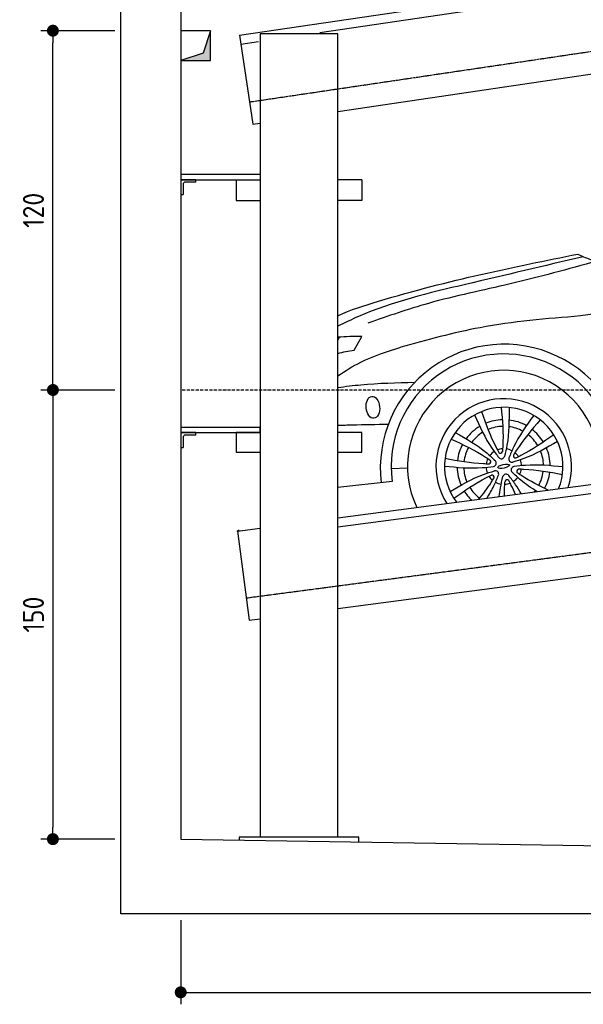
# Model space of a CAD drawing. Header units: millimetres. Extents: x -338 to 6218, y -302 to 5369.
# Tile 1 of 4: x -338 to 1545, y -302 to 2987. Entities that reach past the tile are written whole.
import ezdxf

# ---------------------------------------------------------------- set-up
doc = ezdxf.new("R2010")
doc.units = ezdxf.units.MM
doc.linetypes.add('GEN3', pattern=[6.25, 5, -1.25])
doc.linetypes.add('GEN7', pattern=[15, 10, -2.5, 0, -2.5])
for name, color, linetype in [('3', 6, 'GEN3'), ('4', 3, 'Continuous'), ('5', 3, 'Continuous'), ('7', 4, 'GEN7'), ('breakthrough', 1, 'Continuous'), ('car', 10, 'Continuous')]:
    doc.layers.add(name, color=color, linetype=linetype)
doc.styles.get("Standard").update_dxf_attribs({"font": 'ISOCP.SHX'})
doc.dimstyles.new('GEN-ISO$0', dxfattribs={"dimscale": 20, "dimtxt": 3.5, "dimasz": 2, "dimexe": 2, "dimexo": 1, "dimgap": 1.5, "dimtad": 1, "dimdec": 1, "dimlfac": 0.1, "dimdsep": 46, "dimtxsty": 'Standard', "dimblk": 'PUNKT', "dimcen": 2, "dimclrd": 256, "dimclre": 256, "dimclrt": 2, "dimadec": 0, "dimazin": 0, "dimtp": 0.1, "dimtm": 0.1, "dimtfac": 0.71, "dimtdec": 1, "dimtmove": 2, "dimatfit": 3, "dimldrblk": 'PUNKT', "dimfxl": 0, "dimtolj": 1, "dimarcsym": 0})

# ---------------------------------------------------------------- blocks, each defined once
blk = doc.blocks.new('PUNKT')
at = {"layer": '4', "color": 0, "linetype": 'ByBlock'}
blk.add_line((-0.5, 0), (-1, 0), dxfattribs=at)
at = {"layer": '4', "color": 0, "linetype": 'ByBlock', "const_width": 0.5}
blk.add_lwpolyline([(-0.25, 0, 1), (0.25, 0, 1)], format="xyb", close=True, dxfattribs=at)
blk = doc.blocks.new('*D3')
at = {"layer": '5', "lineweight": -2}
for p, q in [((200, -20.2), (200, -301.7)), ((5500, -20.2), (5500, -301.7)), ((240, -261.7), (5460, -261.7))]:
    blk.add_line(p, q, dxfattribs=at)
at = {"layer": 'DEFPOINTS', "color": 0}
for p in [(200, -0.2), (5500, -0.2), (5500, -261.7)]:
    blk.add_point(p, dxfattribs=at)
at = {"layer": '5', "lineweight": -2, "xscale": 40, "yscale": 40, "zscale": 40, "rotation": 180}
blk.add_blockref('PUNKT', (200, -261.7), dxfattribs=at)
at = {"layer": '5', "lineweight": -2, "xscale": 40, "yscale": 40, "zscale": 40}
blk.add_blockref('PUNKT', (5500, -261.7), dxfattribs=at)
at = {"layer": '5', "color": 2, "insert": (2850, -196.7), "char_height": 70, "attachment_point": 5}
blk.add_mtext('\\A1;530', dxfattribs=at)
blk = doc.blocks.new('*D4')
at = {"layer": '5', "lineweight": -2}
for p, q in [((-20, 2950), (-267, 2950)), ((-227, 1790), (-227, 2910)), ((-20, 1750), (-267, 1750))]:
    blk.add_line(p, q, dxfattribs=at)
at = {"layer": 'DEFPOINTS', "color": 0}
for p in [(-227, 2950), (0, 2950), (0, 1750)]:
    blk.add_point(p, dxfattribs=at)
at = {"layer": '5', "lineweight": -2, "xscale": 40, "yscale": 40, "zscale": 40}
for p, rotation in [((-227, 2950), 90), ((-227, 1750), 270)]:
    blk.add_blockref('PUNKT', p, dxfattribs=dict(at, rotation=rotation))
at = {"layer": '5', "color": 2, "insert": (-292, 2350), "char_height": 70, "attachment_point": 5, "rotation": 90}
blk.add_mtext('\\A1;120', dxfattribs=at)
blk = doc.blocks.new('*D5')
at = {"layer": '5', "lineweight": -2}
for p, q in [((-20, 1750), (-267, 1750)), ((-227, 1710), (-227, 290)), ((-20, 250), (-267, 250))]:
    blk.add_line(p, q, dxfattribs=at)
at = {"layer": 'DEFPOINTS', "color": 0}
for p in [(0, 1750), (-227, 250), (0, 250)]:
    blk.add_point(p, dxfattribs=at)
at = {"layer": '5', "lineweight": -2, "xscale": 40, "yscale": 40, "zscale": 40}
for p, rotation in [((-227, 1750), 90), ((-227, 250), 270)]:
    blk.add_blockref('PUNKT', p, dxfattribs=dict(at, rotation=rotation))
at = {"layer": '5', "color": 2, "insert": (-292, 1000), "char_height": 70, "attachment_point": 5, "rotation": 90}
blk.add_mtext('150', dxfattribs=at)

msp = doc.modelspace()

# ---------------------------------------------------------------- linework, layer by layer
for p, q in [((396.72, 2934.69), (5189.54, 3643.83)), ((664.16, 2943.93), (5223.61, 3618.55)), ((724.31, 2679.89), (3306.92, 3062.02)), ((396.72, 2934.69), (440.63, 2637.92)), ((465, 2940), (465, 256.94)), ((725, 2940), (465, 2940)), ((725, 256.94), (725, 2940)), ((401.11, 2905.01), (460.21, 2913.76)), ((440.63, 2637.92), (464.94, 2641.52)), ((465, 2469.4), (200, 2469.4)), ((200, 2469.4), (200, 2452.4)), ((200, 2452.4), (465, 2452.4)), ((200, 2452.4), (200, 2402.4)), ((250, 2452.4), (200, 2452.4)), ((208, 2436.4), (208, 2402.4)), ((250, 2444.4), (216, 2444.4)), ((250, 2444.4), (250, 2452.4)), ((385, 2452.4), (385, 2382.4)), ((385, 2452.4), (465, 2452.4)), ((805, 2452.4), (725, 2452.4)), ((805, 2452.4), (805, 2382.4)), ((200, 2402.4), (208, 2402.4)), ((385, 2382.4), (465, 2382.4)), ((805, 2382.4), (725, 2382.4)), ((725, 1322.95), (3417.27, 1678.54)), ((725, 1292.69), (3418.25, 1648.4)), ((465, 1624.52), (200, 1624.52)), ((200, 1624.52), (200, 1607.52)), ((465, 1607.52), (465, 1624.52)), ((200, 1607.52), (465, 1607.52)), ((200, 1607.52), (200, 1557.52)), ((250, 1607.52), (200, 1607.52)), ((208, 1591.52), (208, 1557.52)), ((250, 1599.52), (216, 1599.52)), ((250, 1599.52), (250, 1607.52)), ((465, 1607.52), (385, 1607.52)), ((385, 1607.52), (385, 1542.52)), ((805, 1607.52), (725, 1607.52)), ((805, 1542.52), (805, 1607.52)), ((200, 1557.52), (208, 1557.52)), ((385, 1542.52), (465, 1542.52)), ((725, 1542.52), (805, 1542.52)), ((725, 1020.34), (3519.45, 1389.43)), ((389.87, 1278.69), (465, 1288.61)), ((389.87, 1278.69), (429.15, 981.27)), ((429.15, 981.27), (465.02, 986.01)), ((795, 256.94), (395, 256.94)), ((395, 256.94), (395, 246.94)), ((795, 240.65), (795, 256.94))]:
    msp.add_line(p, q)
for points in [[(5842.65, 1678.91), (5805.2, 1626.75), (5832.66, 1561.05), (5700, 1561.05), (5700, 0), (0, 0), (0, 5050), (5700, 5050), (5700, 3950), (5700, 1750)], [(392.34, 1282.91), (393.61, 1279.18)]]:
    msp.add_lwpolyline(points)
msp.add_lwpolyline([(5500, 4850), (200, 4850), (200, 250), (4950, 175.38), (4950, 91.61), (5050, 91.61), (5050, 192.93), (5500, 200), (5500, 1750), (5500, 3950)], close=True)
for centre in [(216, 2436.4), (216, 1591.52)]:
    msp.add_arc(centre, 8, 90, 180)
at = {"color": 0, "linetype": 'ByBlock'}
msp.add_point((389.87, 1278.69), dxfattribs=at)
at = {"layer": '3'}
for p, q in [((429.65, 2712.11), (5440.1, 3453.46)), ((419.33, 1055.62), (5440.72, 1718.83))]:
    msp.add_line(p, q, dxfattribs=at)
at = {"layer": '7'}
msp.add_line((5500, 1750), (200, 1750), dxfattribs=at)
at = {"layer": 'breakthrough'}
for p, q in [((300, 2950), (274.52, 2875.48)), ((300, 2950), (274.52, 2875.48)), ((274.52, 2875.48), (200, 2850))]:
    msp.add_line(p, q, dxfattribs=at)
msp.add_lwpolyline([(200, 2850), (300, 2850), (300, 2950), (200, 2950)], close=True, dxfattribs=at)
for points in [[(300, 2850), (300, 2950), (274.52, 2875.48)], [(300, 2850), (300, 2950), (274.52, 2875.48)], [(200, 2850), (300, 2850), (274.52, 2875.48)]]:
    msp.add_solid(points, dxfattribs=at)
at = {"layer": 'car'}
for p, q in [((725, 1915.54), (730.76, 1926.47)), ((779.37, 1882.54), (805.35, 1929.19)), ((903.14, 1487.74), (957.82, 1490.15)), ((906.47, 1444.11), (725, 1424.92))]:
    msp.add_line(p, q, dxfattribs=at)
for centre, radius, start, end in [((1280.25, 1489.43), 413.57, 3.67238, 186.8256), ((1279.07, 1494.5), 375.99, 2.53455, 187.70259), ((1279.07, 1494.5), 321.28, 349.85239, 205.19541), ((1279.07, 1494.5), 226.32, 341.99735, 213.05045), ((1279.07, 1494.5), 197.81, 337.98385, 217.06394), ((1278.77, 1495.18), 155.56, 91.704, 112.60156), ((1278.77, 1495.18), 155.56, 60.67506, 83.39132), ((1278.77, 1495.18), 155.56, 120.91553, 143.66322), ((1278.77, 1495.18), 133.43, 91.38113, 112.90721), ((1278.77, 1495.18), 133.43, 61.45564, 82.55081), ((1278.77, 1495.18), 155.56, 31.52704, 52.37424), ((1278.77, 1495.18), 133.43, 121.73953, 142.86816), ((1278.77, 1495.18), 133.43, 31.17962, 52.63899), ((1278.77, 1495.18), 155.56, 151.97148, 172.84474), ((1278.77, 1495.18), 133.43, 151.69389, 173.18779), ((1279.07, 1494.5), 59.4, 93.49929, 110.91262), ((1279.07, 1494.5), 59.4, 62.54441, 81.8675), ((1278.77, 1495.18), 133.43, 1.43774, 22.37273), ((1278.77, 1495.18), 155.56, 0.66688, 23.23252), ((1279.07, 1494.5), 59.4, 153.49929, 170.91262), ((1228.93, 1510.6), 7.04, 278.14865, 46.26326), ((1279.07, 1494.5), 59.4, 122.54441, 141.8675), ((1242.88, 1506.12), 11.36, 280.91817, 43.49374), ((1267.94, 1545.98), 7.04, 218.14865, 346.26326), ((1271.03, 1531.65), 11.36, 220.91817, 343.49374), ((1307.22, 1520.04), 11.36, 160.91817, 283.49374), ((1318.08, 1529.88), 7.04, 158.14865, 286.26326), ((1279.07, 1494.5), 59.4, 33.49929, 50.91262), ((1279.07, 1494.5), 59.4, 2.54441, 21.8675), ((1278.77, 1495.18), 155.56, 181.14802, 203.77634), ((1278.77, 1495.18), 133.43, 182.00583, 203.00744), ((1279.07, 1494.5), 59.4, 182.54441, 201.8675), ((1250.92, 1468.97), 11.36, 340.91817, 103.49374), ((1315.26, 1482.89), 11.36, 100.91817, 223.49374), ((1329.22, 1478.41), 7.04, 98.14865, 226.26326), ((1279.07, 1494.5), 59.4, 333.49929, 350.91262), ((1279.07, 1494.5), 59.4, 213.49929, 230.91262), ((1240.06, 1459.12), 7.04, 338.14865, 106.26326), ((1287.11, 1457.35), 11.36, 40.91817, 163.49374), ((1290.21, 1443.03), 7.04, 38.14865, 166.26326), ((1279.07, 1494.5), 59.4, 302.54441, 321.8675), ((1278.77, 1495.18), 133.43, 331.29112, 352.65113), ((1278.77, 1495.18), 155.56, 331.61772, 352.38995), ((1278.77, 1495.18), 133.43, 211.80521, 233.19993), ((1279.07, 1494.5), 59.4, 242.54441, 261.8675), ((1279.07, 1494.5), 59.4, 273.49929, 290.91262), ((1278.77, 1495.18), 155.56, 212.06204, 226.68341), ((1278.77, 1495.18), 133.43, 320.1126, 322.51237)]:
    msp.add_arc(centre, radius, start, end, dxfattribs=at)
for centre, major_axis, ratio in [((841.94, 1692.17), (-3.48, 36.6), 0.6165017), ((1278.77, 1495.18), (-19.33, -4.5), 0.3171692)]:
    msp.add_ellipse(centre, major_axis=major_axis, ratio=ratio, dxfattribs=at)
for points in [[(3346.79, 2264.28), (1535.26, 1997.18)], [(1526.41, 2203.87), (1565.62, 2187.29), (1654.81, 2171.03)], [(1590.36, 2180.4), (1300.29, 2104.4), (1027.93, 2039.33), (825.57, 1973.32)], [(1535.26, 1997.18), (1199.85, 1958.19), (935.25, 1892.78)], [(1204.98, 1677.91), (1253.79, 1557.69), (1262.4, 1541.63)], [(1270.74, 1692.14), (1275.98, 1562.49), (1274.77, 1544.31)], [(1296.77, 1691.52), (1289.95, 1566.22), (1281.93, 1528.42)], [(1181.52, 1666.59), (1239.53, 1555.31), (1262.45, 1524.21)], [(1379.33, 1665.02), (1311.96, 1559.16), (1296.49, 1523.75)], [(1400.86, 1650.37), (1321.15, 1547.99), (1311.55, 1532.5)], [(1103.75, 1586.1), (1218.64, 1525.82), (1233.79, 1515.68)], [(1117.3, 1608.34), (1222.4, 1539.78), (1251.12, 1513.94)], [(1446.06, 1600.54), (1336.4, 1531.18), (1320.05, 1523.13)], [(1458.54, 1577.68), (1346.62, 1520.94), (1309.88, 1508.99)], [(1083.19, 1522.04), (1211.71, 1504.2), (1229.92, 1503.63)], [(1081.27, 1496.07), (1206.63, 1490.66), (1245.03, 1494.96)], [(1099.6, 1411.33), (1211.52, 1468.06), (1248.26, 1480.02)], [(1476.87, 1492.94), (1351.51, 1498.34), (1313.11, 1494.04)], [(1474.95, 1466.96), (1346.43, 1484.8), (1328.22, 1485.37)], [(1112.08, 1388.47), (1221.74, 1457.83), (1238.09, 1465.88)]]:
    msp.add_spline(points, degree=3, dxfattribs=at)
for points, knots in [([(725, 1998.13), (767.05, 2017.79), (1058.06, 2109.72), (1312.91, 2160.95), (1526.41, 2203.87)], [270.3766616, 270.3766616, 270.3766616, 270.3766616, 402.9035657, 1087.102722, 1087.102722, 1087.102722, 1087.102722]), ([(1544.91, 2195.26), (1414.05, 2164.42), (1162.19, 2105.06), (882.71, 2039.58), (747.73, 1974.3), (725, 1963.17)], [0, 0, 0, 0, 404.0655723, 777.7341324, 853.5922077, 853.5922077, 853.5922077, 853.5922077]), ([(725, 1796.85), (749.62, 1813.86), (815.15, 1854.77), (889.54, 1878.31), (935.25, 1892.78)], [83.0303746, 83.0303746, 83.0303746, 83.0303746, 172.6023641, 315.4209772, 315.4209772, 315.4209772, 315.4209772]), ([(981.02, 1774.92), (921.28, 1773.5), (835.6, 1771.46), (750.67, 1760.9), (725, 1757.34)], [0, 0, 0, 0, 179.0603188, 256.7996526, 256.7996526, 256.7996526, 256.7996526]), ([(725, 1632.34), (741.24, 1632.9), (797.5, 1634.29), (853.62, 1635.31), (893.54, 1636.03)], [163.6965287, 163.6965287, 163.6965287, 163.6965287, 212.3459229, 332.1909296, 332.1909296, 332.1909296, 332.1909296]), ([(1196.33, 1385.2), (1210.79, 1403.17), (1228.24, 1426.46), (1243.42, 1451.32), (1246.59, 1456.5)], [60.6209036, 60.6209036, 60.6209036, 60.6209036, 129.7535391, 147.9773933, 147.9773933, 147.9773933, 147.9773933]), ([(1223.38, 1388.77), (1231.67, 1402.1), (1245.71, 1426.91), (1256.7, 1453.34), (1261.65, 1465.25)], [78.3689426, 78.3689426, 78.3689426, 78.3689426, 125.4834208, 164.1220907, 164.1220907, 164.1220907, 164.1220907]), ([(1264.31, 1394.18), (1265.27, 1403.76), (1268.23, 1426.03), (1273.31, 1448.01), (1276.21, 1460.58)], [96.5307855, 96.5307855, 96.5307855, 96.5307855, 125.4834208, 164.1220907, 164.1220907, 164.1220907, 164.1220907]), ([(1337.09, 1403.79), (1331.34, 1414.01), (1318.52, 1434.96), (1303.53, 1454.55), (1295.69, 1464.79)], [90.2310373, 90.2310373, 90.2310373, 90.2310373, 125.4834208, 164.1220907, 164.1220907, 164.1220907, 164.1220907]), ([(1318.68, 1401.36), (1314.2, 1411.49), (1306.86, 1426.96), (1298.65, 1442.04), (1295.74, 1447.38)], [96.5015571, 96.5015571, 96.5015571, 96.5015571, 129.7535391, 147.9773933, 147.9773933, 147.9773933, 147.9773933]), ([(1389.77, 1410.75), (1370.94, 1422.51), (1342.11, 1442.33), (1316.45, 1466.27), (1307.02, 1475.07)], [59.0043533, 59.0043533, 59.0043533, 59.0043533, 125.4834208, 164.1220907, 164.1220907, 164.1220907, 164.1220907]), ([(1427.18, 1415.69), (1397.06, 1430.02), (1361.94, 1447.81), (1329.38, 1469.91), (1324.35, 1473.32)], [29.9728704, 29.9728704, 29.9728704, 29.9728704, 129.7535391, 147.9773933, 147.9773933, 147.9773933, 147.9773933]), ([(1281.47, 1396.45), (1281.43, 1406.47), (1281.76, 1422.56), (1282.93, 1438.64), (1283.37, 1444.7)], [99.635087, 99.635087, 99.635087, 99.635087, 129.7535391, 147.9773933, 147.9773933, 147.9773933, 147.9773933])]:
    msp.add_open_spline(points, degree=3, knots=knots, dxfattribs=at)
for points in [[(805.35, 1929.19), (778.31, 1928.9), (751.27, 1928.62), (725, 1925.92)], [(725, 1872.19), (741.94, 1877.45), (760.65, 1879.99), (779.37, 1882.54)]]:
    msp.add_open_spline(points, degree=3, dxfattribs=at)

# ---------------------------------------------------------------- dimensions: what is measured, and where the dimension line sits
at = {"layer": '5'}
for base, p2, override, picture, middle in [((-227.04, 2950), (0, 2950), {"dimlfac": 0.1}, '*D4', (-292.04, 2350)), ((-227.04, 250), (0, 250), {"dimlfac": 0.1, "dimtolj": 0}, '*D5', (-292.04, 1000))]:
    dim = msp.add_linear_dim(base=base, p1=(0, 1750), p2=p2, angle=90, dimstyle='GEN-ISO$0', override=override, dxfattribs=at)
    dim.commit()
    dim.dimension.update_dxf_attribs({"geometry": picture, "text_midpoint": middle})
dim = msp.add_linear_dim(base=(5500, -261.66), p1=(200, -0.24), p2=(5500, -0.24), dimstyle='GEN-ISO$0', override={"dimlfac": 0.1}, dxfattribs=at)
dim.commit()
dim.dimension.update_dxf_attribs({"geometry": '*D3', "text_midpoint": (2850, -196.66)})

doc.saveas('drawing.dxf')
